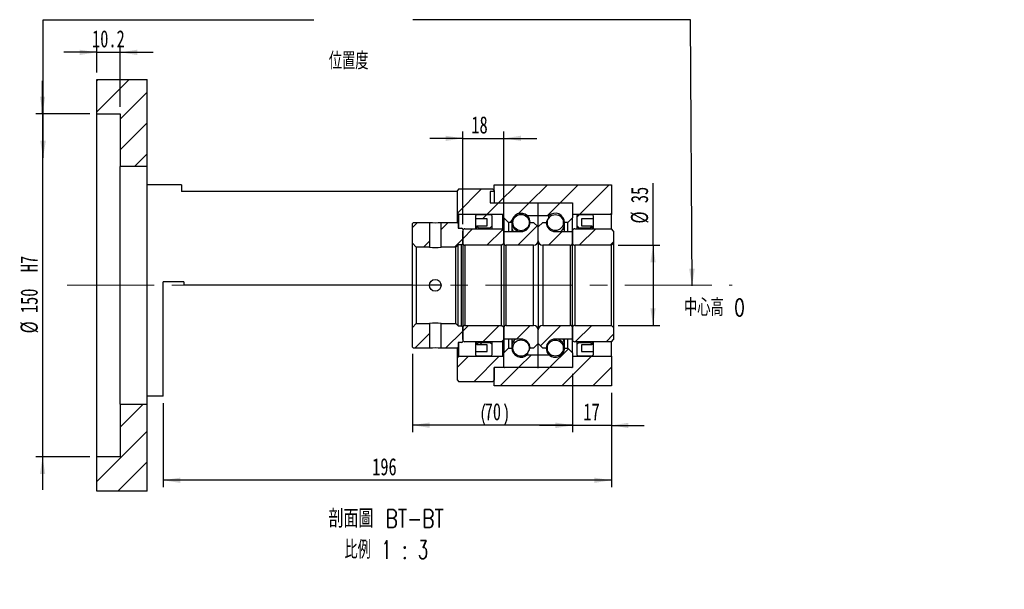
# Paper-space layout 'MBCS35L-J' of a CAD drawing. Header units: millimetres. Extents: x 11 to 324, y 10 to 201.
# Tile 3 of 4: x 181 to 324, y 10 to 93. Entities that reach past the tile are written whole.
import ezdxf

# ---------------------------------------------------------------- set-up
doc = ezdxf.new("R2010")
doc.units = ezdxf.units.MM
doc.linetypes.add('CENTERX2', pattern=[20.32, 12.7, -2.54, 2.54, -2.54])
doc.layers.add('圖層0', color=7, linetype='Continuous')
doc.styles.add('SLDTEXTSTYLE0', font='TXT', dxfattribs={"width": 0.7})
doc.styles.add('SLDTEXTSTYLE1', font='TXT', dxfattribs={"width": 0.7, "bigfont": 'bigfont'})
doc.styles.add('SLDTEXTSTYLE5', font='TXT', dxfattribs={"width": 0.75, "bigfont": 'bigfont'})
doc.styles.add('SLDTEXTSTYLE6', font='TXT', dxfattribs={"width": 0.65625, "bigfont": 'bigfont'})
doc.dimstyles.new('SLDDIMSTYLE0', dxfattribs={"dimtxt": 0.18, "dimasz": 2.5, "dimexe": 0, "dimexo": 0.0625, "dimgap": 0, "dimtad": 0, "dimtih": 1, "dimtoh": 1, "dimdec": 0, "dimrnd": 1e-09, "dimzin": 0, "dimdsep": 46, "dimtxsty": 'Standard', "dimsah": 1, "dimcen": 0.09, "dimadec": 0, "dimazin": 0, "dimtfac": 2.5, "dimtdec": 0, "dimtofl": 0, "dimtmove": 0, "dimatfit": 3, "dimfxl": 1, "dimfrac": 2, "dimtolj": 1, "dimtzin": 0, "dimarcsym": 0})
doc.dimstyles.new('SLDDIMSTYLE3', dxfattribs={"dimtxt": 2.5, "dimasz": 2.5, "dimexe": 0, "dimexo": 0.0625, "dimtad": 1, "dimlfac": 3, "dimrnd": 1e-09, "dimzin": 12, "dimdsep": 46, "dimtxsty": 'SLDTEXTSTYLE0', "dimsah": 1, "dimcen": 0.09, "dimadec": 0, "dimazin": 3, "dimtfac": 1, "dimtofl": 0, "dimtmove": 0, "dimatfit": 3, "dimfxl": 1, "dimfrac": 2, "dimtolj": 1, "dimtzin": 12, "dimarcsym": 0})
doc.dimstyles.new('SLDDIMSTYLE4', dxfattribs={"dimtxt": 2.5, "dimasz": 2.5, "dimexe": 0, "dimexo": 0.0625, "dimtad": 1, "dimlfac": 3, "dimrnd": 1e-09, "dimzin": 12, "dimdsep": 46, "dimtxsty": 'SLDTEXTSTYLE0', "dimsah": 1, "dimcen": 0.09, "dimadec": 0, "dimazin": 3, "dimtfac": 1, "dimtmove": 0, "dimatfit": 0, "dimfxl": 1, "dimfrac": 2, "dimtolj": 1, "dimtzin": 12, "dimarcsym": 0})
doc.dimstyles.new('SLDDIMSTYLE5', dxfattribs={"dimtxt": 2.5, "dimasz": 2.5, "dimexe": 0, "dimexo": 0.0625, "dimtad": 1, "dimdec": 1, "dimlfac": 3, "dimrnd": 1e-09, "dimzin": 12, "dimdsep": 46, "dimtxsty": 'SLDTEXTSTYLE0', "dimsah": 1, "dimcen": 0.09, "dimadec": 0, "dimazin": 3, "dimtfac": 1, "dimtdec": 1, "dimtmove": 0, "dimatfit": 0, "dimfxl": 1, "dimfrac": 2, "dimtolj": 1, "dimtzin": 12, "dimarcsym": 0})

# ---------------------------------------------------------------- blocks, each defined once
blk = doc.blocks.new('_D_61')
at = {"layer": '圖層0', "color": 7}
for p, q in [((184, 79.35), (184, 84.15)), ((190.9, 79.35), (183, 79.35)), ((184, 79.35), (184, 29.35)), ((190.9, 29.35), (183, 29.35)), ((184, 29.35), (184, 24.54))]:
    blk.add_line(p, q, dxfattribs=at)
for points in [[(184, 79.35), (184.38, 81.85), (183.62, 81.85)], [(184, 29.35), (183.62, 26.85), (184.38, 26.85)]]:
    blk.add_solid(points, dxfattribs=at)
at = {"layer": '圖層0', "color": 7, "char_height": 2.5, "attachment_point": 1, "rotation": 90, "style": 'SLDTEXTSTYLE0'}
for s, insert in [('H7', (180.78, 56.26)), ('150', (180.78, 50.3)), ('%%c', (180.78, 47.34))]:
    blk.add_mtext(s, dxfattribs=dict(at, insert=insert))
blk = doc.blocks.new('_D_62')
at = {"layer": '圖層0', "color": 7}
for p, q in [((191.9, 85.35), (191.9, 89.3)), ((195.3, 80.35), (195.3, 89.3)), ((191.9, 88.3), (187.09, 88.3)), ((191.9, 88.3), (195.3, 88.3)), ((195.3, 88.3), (200.11, 88.3))]:
    blk.add_line(p, q, dxfattribs=at)
for points in [[(191.9, 88.3), (189.4, 88.68), (189.4, 87.91)], [(195.3, 88.3), (197.8, 87.91), (197.8, 88.68)]]:
    blk.add_solid(points, dxfattribs=at)
at = {"layer": '圖層0', "color": 7, "insert": (191.21, 91.52), "char_height": 2.5, "attachment_point": 1, "style": 'SLDTEXTSTYLE0'}
blk.add_mtext('10.2', dxfattribs=at)
blk = doc.blocks.new('_D_63')
at = {"layer": '圖層0', "color": 7}
for p, q in [((245.24, 63.25), (245.24, 76.76)), ((251.24, 63.25), (251.24, 76.76)), ((245.24, 75.76), (240.43, 75.76)), ((245.24, 75.76), (251.24, 75.76)), ((251.24, 75.76), (256.04, 75.76))]:
    blk.add_line(p, q, dxfattribs=at)
for points in [[(245.24, 75.76), (242.74, 76.15), (242.74, 75.38)], [(251.24, 75.76), (253.74, 75.38), (253.74, 76.15)]]:
    blk.add_solid(points, dxfattribs=at)
at = {"layer": '圖層0', "color": 7, "insert": (246.5, 78.98), "char_height": 2.5, "attachment_point": 1, "style": 'SLDTEXTSTYLE0'}
blk.add_mtext('18', dxfattribs=at)
blk = doc.blocks.new('_D_64')
at = {"layer": '圖層0', "color": 7}
for p, q in [((261.24, 41.35), (261.24, 32.93)), ((266.9, 38.68), (266.9, 32.93)), ((261.24, 33.93), (256.43, 33.93)), ((266.9, 33.93), (261.24, 33.93)), ((266.9, 33.93), (271.71, 33.93))]:
    blk.add_line(p, q, dxfattribs=at)
for points in [[(261.24, 33.93), (258.74, 34.31), (258.74, 33.54)], [(266.9, 33.93), (269.4, 33.54), (269.4, 34.31)]]:
    blk.add_solid(points, dxfattribs=at)
at = {"layer": '圖層0', "color": 7, "insert": (262.83, 37.15), "char_height": 2.5, "attachment_point": 1, "style": 'SLDTEXTSTYLE0'}
blk.add_mtext('17', dxfattribs=at)
blk = doc.blocks.new('_D_65')
at = {"layer": '圖層0', "color": 7}
for p, q in [((266.9, 38.68), (266.9, 24.94)), ((201.57, 37.18), (201.57, 24.94)), ((266.9, 25.94), (201.57, 25.94))]:
    blk.add_line(p, q, dxfattribs=at)
for points in [[(201.57, 25.94), (204.07, 25.55), (204.07, 26.32)], [(266.9, 25.94), (264.4, 26.32), (264.4, 25.55)]]:
    blk.add_solid(points, dxfattribs=at)
at = {"layer": '圖層0', "color": 7, "insert": (232.04, 29.16), "char_height": 2.5, "attachment_point": 1, "style": 'SLDTEXTSTYLE0'}
blk.add_mtext('196', dxfattribs=at)
blk = doc.blocks.new('_D_66')
at = {"layer": '圖層0', "color": 7}
for p, q in [((272.98, 60.18), (272.98, 69.25)), ((267.9, 60.18), (273.98, 60.18)), ((272.98, 60.18), (272.98, 48.51)), ((267.9, 48.51), (273.98, 48.51))]:
    blk.add_line(p, q, dxfattribs=at)
for points in [[(272.98, 60.18), (272.59, 57.68), (273.36, 57.68)], [(272.98, 48.51), (273.36, 51.01), (272.59, 51.01)]]:
    blk.add_solid(points, dxfattribs=at)
at = {"layer": '圖層0', "color": 7, "char_height": 2.5, "attachment_point": 1, "rotation": 90, "style": 'SLDTEXTSTYLE0'}
for s, insert in [('35', (269.75, 66.32)), ('%%c', (269.75, 63.35))]:
    blk.add_mtext(s, dxfattribs=dict(at, insert=insert))
blk = doc.blocks.new('_D_67')
at = {"layer": '圖層0', "color": 7}
for p, q in [((237.9, 44.35), (237.9, 32.96)), ((261.24, 41.45), (261.24, 32.96)), ((261.24, 33.96), (237.9, 33.96))]:
    blk.add_line(p, q, dxfattribs=at)
for centre, start, end in [((251.56, 35.52), 153.4349, 206.5651), ((248.25, 35.52), 333.4349, 26.5651)]:
    blk.add_arc(centre, 3.49, start, end, dxfattribs=at)
for points in [[(237.9, 33.96), (240.4, 33.58), (240.4, 34.35)], [(261.24, 33.96), (258.74, 34.35), (258.74, 33.58)]]:
    blk.add_solid(points, dxfattribs=at)
at = {"layer": '圖層0', "color": 7, "insert": (248.44, 37.18), "char_height": 2.5, "attachment_point": 1, "style": 'SLDTEXTSTYLE0'}
blk.add_mtext('70', dxfattribs=at)
blk = doc.blocks.new('SW_NOTE_19')
at = {"layer": '圖層0', "color": 0, "char_height": 2.6458, "attachment_point": 2}
for s, insert, style in [('\\M+19655\\M+196CA\\M+19AA4 BT-BT', (9.76, 3.41), 'SLDTEXTSTYLE5'), ('\\M+194E4\\M+197E1 1 : 3', (9.78, -1.12), 'SLDTEXTSTYLE6')]:
    blk.add_mtext(s, dxfattribs=dict(at, insert=insert, style=style))

psp = doc.layouts.new('MBCS35L-J')

# ---------------------------------------------------------------- hatches: boundary and pattern name
at = {"linetype": 'Continuous', "lineweight": 18}
h = psp.add_hatch(dxfattribs=at)
h.set_pattern_fill('ANSI31', style=0)
edge = h.paths.add_edge_path(flags=0)
edge.add_arc((251.3355, 66.2454), 0.1, 90, 180)
edge.add_line((251.2355, 66.2454), (251.2355, 64.1787))
edge.add_line((251.2355, 64.1787), (251.9021, 63.5121))
edge.add_line((251.9021, 63.5121), (252.4021, 63.5121))
edge.add_arc((253.7355, 63.5121), 1.3333, 45.438688, 180, ccw=False)
edge.add_line((254.671, 64.4621), (256.2355, 64.4621))
edge.add_line((256.2355, 64.4621), (256.2355, 66.2454))
edge.add_arc((256.1355, 66.2454), 0.1, 0, 90)
edge.add_line((256.1355, 66.3454), (251.3355, 66.3454))
h = psp.add_hatch(dxfattribs=at)
h.set_pattern_fill('ANSI31', style=0)
edge = h.paths.add_edge_path(flags=0)
edge.add_arc((261.1355, 66.2454), 0.1, 0, 90)
edge.add_line((261.1355, 66.3454), (256.3355, 66.3454))
edge.add_arc((256.3355, 66.2454), 0.1, 90, 180)
edge.add_line((256.2355, 66.2454), (256.2355, 64.4621))
edge.add_line((256.2355, 64.4621), (257.7999, 64.4621))
edge.add_arc((258.7355, 63.5121), 1.3333, 0, 134.561312, ccw=False)
edge.add_line((260.0688, 63.5121), (260.5688, 63.5121))
edge.add_line((260.5688, 63.5121), (261.2355, 64.1787))
edge.add_line((261.2355, 64.1787), (261.2355, 66.2454))
h = psp.add_hatch(dxfattribs=at)
h.set_pattern_fill('ANSI31', style=0)
h.paths.add_polyline_path([(248.8021, 63.0121), (247.3021, 63.0121), (247.3021, 62.9454), (247.5688, 62.6787), (249.2021, 62.6787), (249.4688, 62.9454), (249.4688, 64.5121), (249.3021, 64.6787), (247.3021, 64.6787), (247.1355, 64.5121), (247.1355, 64.012), (248.8021, 64.012)], flags=0)
h = psp.add_hatch(dxfattribs=at)
h.set_pattern_fill('ANSI31', style=0)
edge = h.paths.add_edge_path(flags=0)
edge.add_arc((253.7355, 63.4921), 1.1886, 0, 360)
h = psp.add_hatch(dxfattribs=at)
h.set_pattern_fill('ANSI31', style=0)
edge = h.paths.add_edge_path(flags=0)
edge.add_arc((258.7355, 63.4888), 1.1628, 0, 360)
h = psp.add_hatch(dxfattribs=at)
h.set_pattern_fill('ANSI31', style=0)
h.paths.add_polyline_path([(264.0688, 63.0121), (262.5688, 63.0121), (262.5688, 64.012), (264.2355, 64.012), (264.2355, 64.5121), (264.0688, 64.6787), (262.0688, 64.6787), (261.9021, 64.5121), (261.9021, 62.9454), (262.1688, 62.6787), (263.8021, 62.6787), (264.0688, 62.9454)], flags=0)
h = psp.add_hatch(dxfattribs=at)
h.set_pattern_fill('ANSI31', style=0)
h.paths.add_polyline_path([(240.3855, 63.5121), (238.0688, 63.5121), (237.9021, 63.3454), (237.9021, 60.4954), (238.4688, 59.9287), (240.3855, 59.9287)], flags=0)
h = psp.add_hatch(dxfattribs=at)
h.set_pattern_fill('ANSI31', style=0)
h.paths.add_polyline_path([(245.0688, 62.6787), (244.5688, 62.6787), (244.5688, 63.3454), (244.4021, 63.5121), (242.0855, 63.5121), (242.0855, 59.9287), (244.2355, 59.9287), (244.5688, 60.2621), (245.0688, 60.2621), (245.2355, 60.4287), (245.2355, 62.512)], flags=0)
h = psp.add_hatch(dxfattribs=at)
h.set_pattern_fill('ANSI31', style=0)
edge = h.paths.add_edge_path(flags=0)
edge.add_line((256.2355, 62.8454), (255.5688, 63.5121))
edge.add_line((255.5688, 63.5121), (255.0688, 63.5121))
edge.add_arc((253.7355, 63.5121), 1.3333, 270, 360, ccw=False)
edge.add_line((253.7355, 62.1787), (251.2355, 62.1787))
edge.add_line((251.2355, 62.1787), (251.2355, 60.5121))
edge.add_arc((251.5688, 60.5121), 0.3333, 180, 270)
edge.add_line((251.5688, 60.1787), (255.5688, 60.1787))
edge.add_arc((255.5688, 60.8454), 0.6667, 270, 360)
edge.add_line((256.2355, 60.8454), (256.2355, 62.8454))
h = psp.add_hatch(dxfattribs=at)
h.set_pattern_fill('ANSI31', style=0)
edge = h.paths.add_edge_path(flags=0)
edge.add_line((256.9021, 63.5121), (256.2355, 62.8454))
edge.add_line((256.2355, 62.8454), (256.2355, 60.8454))
edge.add_arc((256.9021, 60.8454), 0.6667, 180, 270)
edge.add_line((256.9021, 60.1787), (260.9021, 60.1787))
edge.add_arc((260.9021, 60.5121), 0.3333, 270, 360)
edge.add_line((261.2355, 60.5121), (261.2355, 62.1787))
edge.add_line((261.2355, 62.1787), (258.7355, 62.1787))
edge.add_arc((258.7355, 63.5121), 1.3333, 180, 270, ccw=False)
edge.add_line((257.4021, 63.5121), (256.9021, 63.5121))
h = psp.add_hatch(dxfattribs=at)
h.set_pattern_fill('ANSI31', style=0)
edge = h.paths.add_edge_path(flags=0)
edge.add_line((261.5688, 60.1787), (266.9021, 60.1787))
edge.add_line((266.9021, 60.1787), (267.2355, 60.5121))
edge.add_line((267.2355, 60.5121), (267.2355, 62.2454))
edge.add_line((267.2355, 62.2454), (266.9021, 62.5787))
edge.add_line((266.9021, 62.5787), (261.5688, 62.5787))
edge.add_arc((261.5688, 62.2454), 0.3333, 90, 180)
edge.add_line((261.2355, 62.2454), (261.2355, 60.5121))
edge.add_arc((261.5688, 60.5121), 0.3333, 180, 270)
h = psp.add_hatch(dxfattribs=at)
h.set_pattern_fill('ANSI31', style=0)
h.paths.add_polyline_path([(237.9021, 48.1954), (237.9021, 45.3454), (238.0688, 45.1787), (240.3855, 45.1787), (240.3855, 48.7621), (238.4688, 48.7621)], flags=0)
h = psp.add_hatch(dxfattribs=at)
h.set_pattern_fill('ANSI31', style=0)
h.paths.add_polyline_path([(244.5688, 46.0121), (245.0688, 46.0121), (245.2355, 46.1787), (245.2355, 48.2621), (245.0688, 48.4287), (244.5688, 48.4287), (244.2355, 48.7621), (242.0855, 48.7621), (242.0855, 45.1787), (244.4021, 45.1787), (244.5688, 45.3454)], flags=0)
h = psp.add_hatch(dxfattribs=at)
h.set_pattern_fill('ANSI31', style=0)
edge = h.paths.add_edge_path(flags=0)
edge.add_line((255.5688, 45.1787), (256.2355, 45.8454))
edge.add_line((256.2355, 45.8454), (256.2355, 47.8454))
edge.add_arc((255.5688, 47.8454), 0.6667, 0, 90)
edge.add_line((255.5688, 48.5121), (251.5688, 48.5121))
edge.add_arc((251.5688, 48.1787), 0.3333, 90, 180)
edge.add_line((251.2355, 48.1787), (251.2355, 46.5121))
edge.add_line((251.2355, 46.5121), (253.7355, 46.5121))
edge.add_arc((253.7355, 45.1787), 1.3333, 0, 90, ccw=False)
edge.add_line((255.0688, 45.1787), (255.5688, 45.1787))
h = psp.add_hatch(dxfattribs=at)
h.set_pattern_fill('ANSI31', style=0)
edge = h.paths.add_edge_path(flags=0)
edge.add_line((256.2355, 45.8454), (256.9021, 45.1787))
edge.add_line((256.9021, 45.1787), (257.4021, 45.1787))
edge.add_arc((258.7355, 45.1787), 1.3333, 90, 180, ccw=False)
edge.add_line((258.7355, 46.5121), (261.2355, 46.5121))
edge.add_line((261.2355, 46.5121), (261.2355, 48.1787))
edge.add_arc((260.9021, 48.1787), 0.3333, 0, 90)
edge.add_line((260.9021, 48.5121), (256.9021, 48.5121))
edge.add_arc((256.9021, 47.8454), 0.6667, 90, 180)
edge.add_line((256.2355, 47.8454), (256.2355, 45.8454))
h = psp.add_hatch(dxfattribs=at)
h.set_pattern_fill('ANSI31', style=0)
edge = h.paths.add_edge_path(flags=0)
edge.add_line((267.2355, 46.4454), (267.2355, 48.1787))
edge.add_line((267.2355, 48.1787), (266.9021, 48.5121))
edge.add_line((266.9021, 48.5121), (261.5688, 48.5121))
edge.add_arc((261.5688, 48.1787), 0.3333, 90, 180)
edge.add_line((261.2355, 48.1787), (261.2355, 46.4454))
edge.add_arc((261.5688, 46.4454), 0.3333, 180, 270)
edge.add_line((261.5688, 46.1121), (266.9021, 46.1121))
edge.add_line((266.9021, 46.1121), (267.2355, 46.4454))
h = psp.add_hatch(dxfattribs=at)
h.set_pattern_fill('ANSI31', style=0)
h.paths.add_polyline_path([(247.3021, 45.6787), (248.8021, 45.6787), (248.8021, 44.6787), (247.1355, 44.6787), (247.1355, 44.1787), (247.3021, 44.0121), (249.3021, 44.0121), (249.4688, 44.1787), (249.4688, 45.7454), (249.2021, 46.0121), (247.5688, 46.0121), (247.3021, 45.7454)], flags=0)
h = psp.add_hatch(dxfattribs=at)
h.set_pattern_fill('ANSI31', style=0)
edge = h.paths.add_edge_path(flags=0)
edge.add_arc((253.7355, 45.1987), 1.1886, 0, 360)
h = psp.add_hatch(dxfattribs=at)
h.set_pattern_fill('ANSI31', style=0)
edge = h.paths.add_edge_path(flags=0)
edge.add_arc((258.7355, 45.202), 1.1628, 0, 360)
h = psp.add_hatch(dxfattribs=at)
h.set_pattern_fill('ANSI31', style=0)
h.paths.add_polyline_path([(262.5688, 45.6787), (264.0688, 45.6787), (264.0688, 45.7454), (263.8021, 46.0121), (262.1688, 46.0121), (261.9021, 45.7454), (261.9021, 44.1787), (262.0688, 44.0121), (264.0688, 44.0121), (264.2355, 44.1787), (264.2355, 44.6787), (262.5688, 44.6787)], flags=0)
h = psp.add_hatch(dxfattribs=at)
h.set_pattern_fill('ANSI31', style=0)
edge = h.paths.add_edge_path(flags=0)
edge.add_arc((251.3355, 42.4454), 0.1, 180, 270)
edge.add_line((251.3355, 42.3454), (256.1355, 42.3454))
edge.add_arc((256.1355, 42.4454), 0.1, 270, 360)
edge.add_line((256.2355, 42.4454), (256.2355, 44.2287))
edge.add_line((256.2355, 44.2287), (254.671, 44.2287))
edge.add_arc((253.7355, 45.1787), 1.3333, 180, 314.561312, ccw=False)
edge.add_line((252.4021, 45.1787), (251.9021, 45.1787))
edge.add_line((251.9021, 45.1787), (251.2355, 44.5121))
edge.add_line((251.2355, 44.5121), (251.2355, 42.4454))
h = psp.add_hatch(dxfattribs=at)
h.set_pattern_fill('ANSI31', style=0)
edge = h.paths.add_edge_path(flags=0)
edge.add_arc((261.1355, 42.4454), 0.1, 270, 360)
edge.add_line((261.2355, 42.4454), (261.2355, 44.5121))
edge.add_line((261.2355, 44.5121), (260.5688, 45.1787))
edge.add_line((260.5688, 45.1787), (260.0688, 45.1787))
edge.add_arc((258.7355, 45.1787), 1.3333, 225.438688, 360, ccw=False)
edge.add_line((257.7999, 44.2287), (256.2355, 44.2287))
edge.add_line((256.2355, 44.2287), (256.2355, 42.4454))
edge.add_arc((256.3355, 42.4454), 0.1, 180, 270)
edge.add_line((256.3355, 42.3454), (261.1355, 42.3454))
at = {"layer": '圖層0', "linetype": 'Continuous', "lineweight": 18}
h = psp.add_hatch(dxfattribs=at)
h.set_pattern_fill('ANSI31', color=256, style=0)
h.paths.add_polyline_path([(199.2355, 84.3454), (191.9021, 84.3454), (191.9021, 79.3454), (195.3021, 79.3454), (195.3021, 71.6787), (199.2355, 71.6787)], flags=0)
h = psp.add_hatch(dxfattribs=at)
h.set_pattern_fill('ANSI31', color=256, style=0)
h.paths.add_polyline_path([(249.2355, 68.0121), (249.2355, 66.3454), (261.2355, 66.3454), (261.2355, 64.6787), (266.9021, 64.6787), (266.9021, 69.0121), (249.8021, 69.0121), (249.8021, 68.0121)], flags=0)
h = psp.add_hatch(dxfattribs=at)
h.set_pattern_fill('ANSI31', color=256, style=0)
edge = h.paths.add_edge_path(flags=0)
edge.add_line((249.6355, 68.3454), (244.6355, 68.3454))
edge.add_line((244.6355, 68.3454), (244.4688, 68.1787))
edge.add_line((244.4688, 68.1787), (244.4688, 64.8454))
edge.add_line((244.4688, 64.8454), (244.6355, 64.6787))
edge.add_line((244.6355, 64.6787), (251.0855, 64.6787))
edge.add_line((251.0855, 64.6787), (251.1855, 64.7787))
edge.add_line((251.1855, 64.7787), (251.1855, 66.2454))
edge.add_line((251.1855, 66.2454), (251.0855, 66.3454))
edge.add_line((251.0855, 66.3454), (249.9355, 66.3454))
edge.add_arc((249.9355, 66.4787), 0.1333, 180, 270, ccw=False)
edge.add_line((249.8021, 66.4787), (249.8021, 68.1787))
edge.add_line((249.8021, 68.1787), (249.6355, 68.3454))
h = psp.add_hatch(dxfattribs=at)
h.set_pattern_fill('ANSI31', color=256, style=0)
edge = h.paths.add_edge_path(flags=0)
edge.add_line((245.5688, 60.1787), (250.9021, 60.1787))
edge.add_line((250.9021, 60.1787), (251.2355, 60.5121))
edge.add_line((251.2355, 60.5121), (251.2355, 62.2454))
edge.add_line((251.2355, 62.2454), (250.9021, 62.5787))
edge.add_line((250.9021, 62.5787), (245.5688, 62.5787))
edge.add_arc((245.5688, 62.2454), 0.3333, 90, 180)
edge.add_line((245.2355, 62.2454), (245.2355, 60.5121))
edge.add_arc((245.5688, 60.5121), 0.3333, 180, 270)
h = psp.add_hatch(dxfattribs=at)
h.set_pattern_fill('ANSI31', color=256, style=0)
edge = h.paths.add_edge_path(flags=0)
edge.add_line((251.2355, 46.4454), (251.2355, 48.1787))
edge.add_line((251.2355, 48.1787), (250.9021, 48.5121))
edge.add_line((250.9021, 48.5121), (245.5688, 48.5121))
edge.add_arc((245.5688, 48.1787), 0.3333, 90, 180)
edge.add_line((245.2355, 48.1787), (245.2355, 46.4454))
edge.add_arc((245.5688, 46.4454), 0.3333, 180, 270)
edge.add_line((245.5688, 46.1121), (250.9021, 46.1121))
edge.add_line((250.9021, 46.1121), (251.2355, 46.4454))
h = psp.add_hatch(dxfattribs=at)
h.set_pattern_fill('ANSI31', color=256, style=0)
edge = h.paths.add_edge_path(flags=0)
edge.add_line((244.4688, 43.8454), (244.4688, 40.5121))
edge.add_line((244.4688, 40.5121), (244.6355, 40.3454))
edge.add_line((244.6355, 40.3454), (249.6355, 40.3454))
edge.add_line((249.6355, 40.3454), (249.8021, 40.5121))
edge.add_line((249.8021, 40.5121), (249.8021, 42.2121))
edge.add_arc((249.9355, 42.2121), 0.1333, 90, 180, ccw=False)
edge.add_line((249.9355, 42.3454), (251.0855, 42.3454))
edge.add_line((251.0855, 42.3454), (251.1855, 42.4454))
edge.add_line((251.1855, 42.4454), (251.1855, 43.9121))
edge.add_line((251.1855, 43.9121), (251.0855, 44.0121))
edge.add_line((251.0855, 44.0121), (244.6355, 44.0121))
edge.add_line((244.6355, 44.0121), (244.4688, 43.8454))
h = psp.add_hatch(dxfattribs=at)
h.set_pattern_fill('ANSI31', color=256, style=0)
h.paths.add_polyline_path([(266.9021, 44.0121), (261.2355, 44.0121), (261.2355, 42.3454), (249.8021, 42.3454), (249.8021, 39.6787), (266.9021, 39.6787)], flags=0)
h = psp.add_hatch(dxfattribs=at)
h.set_pattern_fill('ANSI31', color=256, style=0)
h.paths.add_polyline_path([(191.9021, 24.3454), (199.2355, 24.3454), (199.2355, 37.012), (195.3021, 37.012), (195.3021, 29.3454), (191.9021, 29.3454)], flags=0)

# ---------------------------------------------------------------- linework, layer by layer
at = {"color": 7, "linetype": 'Continuous', "lineweight": 25}
for p, q in [((191.9021, 79.3454), (191.9021, 84.3454)), ((191.9021, 84.3454), (199.2355, 84.3454)), ((199.2355, 71.6787), (199.2355, 84.3454)), ((191.9021, 79.3454), (195.3021, 79.3454)), ((191.9021, 29.3454), (191.9021, 79.3454)), ((195.3021, 79.3454), (195.3021, 71.6787)), ((199.2355, 71.6787), (195.3021, 71.6787)), ((195.3021, 37.012), (195.3021, 71.6787)), ((199.2355, 37.012), (199.2355, 71.6787)), ((204.2355, 69.0121), (199.2355, 69.0121)), ((204.2355, 69.0121), (204.2355, 68.0121)), ((249.8021, 68.0121), (249.8021, 69.0121)), ((249.8021, 69.0121), (266.9021, 69.0121)), ((266.9021, 69.0121), (266.9021, 64.6787)), ((244.4688, 68.0121), (204.2355, 68.0121)), ((244.6355, 68.3454), (244.4688, 68.1787)), ((244.4688, 64.8454), (244.4688, 68.1787)), ((249.6355, 68.3454), (244.6355, 68.3454)), ((249.8021, 68.0121), (249.2355, 68.0121)), ((249.2355, 68.0121), (249.2355, 66.3454)), ((249.8021, 68.1787), (249.6355, 68.3454)), ((249.8021, 68.1787), (249.8021, 66.4787)), ((249.2355, 66.3454), (261.2355, 66.3454)), ((249.9355, 66.3454), (251.0855, 66.3454)), ((251.1855, 66.2454), (251.0855, 66.3454)), ((251.1855, 66.2454), (251.1855, 64.7787)), ((251.2355, 64.1787), (251.2355, 66.2454)), ((251.3355, 66.3454), (256.1355, 66.3454)), ((256.2355, 64.4621), (256.2355, 66.2454)), ((256.3355, 66.3454), (261.1355, 66.3454)), ((261.2355, 66.3454), (261.2355, 64.6787)), ((261.2355, 66.2454), (261.2355, 64.1787)), ((244.4688, 64.8454), (244.6355, 64.6787)), ((244.4688, 63.4454), (244.4688, 64.8454)), ((251.0855, 64.6787), (244.6355, 64.6787)), ((244.6355, 64.6787), (244.6355, 62.6787)), ((247.3021, 64.6787), (247.1355, 64.5121)), ((247.3021, 64.6787), (249.3021, 64.6787)), ((249.4688, 64.5121), (249.3021, 64.6787)), ((251.0855, 64.6787), (251.1855, 64.7787)), ((251.0855, 62.3954), (251.0855, 64.6787)), ((251.1855, 64.7787), (251.1855, 62.2954)), ((266.9021, 64.6787), (261.2355, 64.6787)), ((262.0688, 64.6787), (261.9021, 64.5121)), ((262.0688, 64.6787), (264.0688, 64.6787)), ((264.2355, 64.5121), (264.0688, 64.6787)), ((266.9021, 62.5787), (266.9021, 64.6787)), ((238.0688, 63.5121), (237.9021, 63.3454)), ((237.9021, 60.4954), (237.9021, 63.3454)), ((238.0688, 63.5121), (240.3855, 63.5121)), ((240.3855, 63.5121), (240.3855, 59.9287)), ((242.0855, 59.9287), (242.0855, 63.5121)), ((242.0855, 63.5121), (244.4021, 63.5121)), ((244.5688, 63.3454), (244.4021, 63.5121)), ((244.5688, 63.3454), (244.5688, 62.6787)), ((247.1355, 64.012), (247.1355, 64.5121)), ((248.8021, 64.012), (247.1355, 64.012)), ((247.1355, 62.5787), (247.1355, 64.012)), ((248.8021, 63.0121), (248.8021, 64.012)), ((249.4688, 64.5121), (249.4688, 62.9454)), ((251.9021, 63.5121), (251.2355, 64.1787)), ((251.2355, 64.1787), (251.2355, 62.2454)), ((251.9021, 63.5121), (251.9021, 62.1787)), ((252.4021, 63.5121), (251.9021, 63.5121)), ((252.4021, 63.5121), (252.4021, 62.1787)), ((254.671, 64.4621), (254.671, 64.4421)), ((256.2355, 64.4621), (254.671, 64.4621)), ((255.0688, 63.5121), (255.5688, 63.5121)), ((255.5688, 63.5121), (256.2355, 62.8454)), ((257.7999, 64.4621), (256.2355, 64.4621)), ((256.2355, 62.8454), (256.2355, 64.4621)), ((256.2355, 62.8454), (256.9021, 63.5121)), ((256.9021, 63.5121), (257.4021, 63.5121)), ((257.7999, 64.1929), (257.7999, 64.4621)), ((260.0688, 62.1787), (260.0688, 63.5121)), ((260.5688, 63.5121), (260.0688, 63.5121)), ((261.2355, 64.1787), (260.5688, 63.5121)), ((260.5688, 62.1787), (260.5688, 63.5121)), ((261.2355, 62.2454), (261.2355, 64.1787)), ((261.9021, 62.9454), (261.9021, 64.5121)), ((264.2355, 64.012), (262.5688, 64.012)), ((262.5688, 64.012), (262.5688, 63.0121)), ((264.2355, 64.5121), (264.2355, 64.012)), ((264.2355, 64.012), (264.2355, 62.5787)), ((244.5688, 62.6787), (245.0688, 62.6787)), ((245.2355, 62.512), (245.0688, 62.6787)), ((245.2355, 62.512), (245.2355, 60.4287)), ((245.2355, 60.5121), (245.2355, 62.2454)), ((245.5688, 62.5787), (250.9021, 62.5787)), ((247.3021, 63.0121), (248.8021, 63.0121)), ((247.3021, 62.9454), (247.3021, 63.0121)), ((247.3021, 62.9454), (247.5688, 62.6787)), ((247.3021, 62.5787), (247.3021, 62.9454)), ((247.5688, 62.6787), (247.5688, 62.5787)), ((249.2021, 62.6787), (247.5688, 62.6787)), ((249.2021, 62.6787), (249.4688, 62.9454)), ((249.2021, 62.5787), (249.2021, 62.6787)), ((249.4688, 62.9454), (249.4688, 62.5787)), ((251.2355, 62.2454), (250.9021, 62.5787)), ((251.2355, 62.2454), (251.2355, 60.5121)), ((251.2355, 62.1787), (253.7355, 62.1787)), ((251.2355, 60.5121), (251.2355, 62.1787)), ((256.2355, 60.8454), (256.2355, 62.8454)), ((258.7355, 62.1787), (261.2355, 62.1787)), ((261.2355, 60.5121), (261.2355, 62.2454)), ((261.2355, 62.1787), (261.2355, 60.5121)), ((261.5688, 62.5787), (266.9021, 62.5787)), ((261.9021, 62.9454), (262.1688, 62.6787)), ((261.9021, 62.5787), (261.9021, 62.9454)), ((262.1688, 62.6787), (262.1688, 62.5787)), ((263.8021, 62.6787), (262.1688, 62.6787)), ((262.5688, 63.0121), (264.0688, 63.0121)), ((263.8021, 62.6787), (264.0688, 62.9454)), ((263.8021, 62.5787), (263.8021, 62.6787)), ((264.0688, 63.0121), (264.0688, 62.9454)), ((264.0688, 62.9454), (264.0688, 62.5787)), ((267.2355, 62.2454), (266.9021, 62.5787)), ((267.2355, 62.2454), (267.2355, 60.5121)), ((237.9021, 60.4954), (238.4688, 59.9287)), ((237.9021, 48.1954), (237.9021, 60.4954)), ((245.0688, 60.2621), (245.2355, 60.4287)), ((245.2355, 60.4287), (245.2355, 48.2621)), ((250.9021, 60.1787), (251.2355, 60.5121)), ((251.2355, 60.5121), (251.2355, 48.1787)), ((256.2355, 60.8454), (256.2355, 47.8454)), ((261.2355, 48.1787), (261.2355, 60.5121)), ((266.9021, 60.1787), (267.2355, 60.5121)), ((267.2355, 60.5121), (267.2355, 48.1787)), ((238.4688, 59.9287), (238.4688, 48.7621)), ((240.3855, 59.9287), (238.4688, 59.9287)), ((244.2355, 59.9287), (242.0855, 59.9287)), ((244.2355, 59.9287), (244.5688, 60.2621)), ((244.2355, 48.7621), (244.2355, 59.9287)), ((245.0688, 60.2621), (244.5688, 60.2621)), ((244.5688, 48.4287), (244.5688, 60.2621)), ((245.0688, 48.4287), (245.0688, 60.2621)), ((245.5688, 60.1787), (245.5688, 48.5121)), ((250.9021, 60.1787), (245.5688, 60.1787)), ((250.9021, 48.5121), (250.9021, 60.1787)), ((251.5688, 48.5121), (251.5688, 60.1787)), ((255.5688, 60.1787), (251.5688, 60.1787)), ((255.5688, 48.5121), (255.5688, 60.1787)), ((256.9021, 60.1787), (256.9021, 48.5121)), ((260.9021, 60.1787), (256.9021, 60.1787)), ((260.9021, 60.1787), (260.9021, 48.5121)), ((261.5688, 60.1787), (261.5688, 48.5121)), ((266.9021, 60.1787), (261.5688, 60.1787)), ((266.9021, 48.5121), (266.9021, 60.1787)), ((204.5688, 54.8454), (201.5688, 54.8454)), ((201.5688, 38.1787), (201.5688, 54.8454)), ((204.5688, 54.8454), (204.5688, 54.3454)), ((237.9021, 54.3454), (204.5688, 54.3454)), ((242.0746, 54.3454), (240.3855, 54.3454)), ((238.4688, 48.7621), (237.9021, 48.1954)), ((237.9021, 45.3454), (237.9021, 48.1954)), ((238.4688, 48.7621), (240.3855, 48.7621)), ((240.3855, 48.7621), (240.3855, 45.1787)), ((242.0855, 48.7621), (244.2355, 48.7621)), ((242.0855, 45.1787), (242.0855, 48.7621)), ((244.5688, 48.4287), (244.2355, 48.7621)), ((244.5688, 48.4287), (245.0688, 48.4287)), ((245.2355, 48.2621), (245.0688, 48.4287)), ((245.2355, 48.2621), (245.2355, 46.1787)), ((245.2355, 46.4454), (245.2355, 48.1787)), ((245.5688, 48.5121), (250.9021, 48.5121)), ((251.2355, 48.1787), (250.9021, 48.5121)), ((251.2355, 48.1787), (251.2355, 46.4454)), ((251.2355, 46.5121), (251.2355, 48.1787)), ((251.5688, 48.5121), (255.5688, 48.5121)), ((256.2355, 45.8454), (256.2355, 47.8454)), ((256.9021, 48.5121), (260.9021, 48.5121)), ((261.2355, 46.4454), (261.2355, 48.1787)), ((261.2355, 48.1787), (261.2355, 46.5121)), ((261.5688, 48.5121), (266.9021, 48.5121)), ((267.2355, 48.1787), (266.9021, 48.5121)), ((267.2355, 48.1787), (267.2355, 46.4454)), ((244.5688, 46.0121), (244.5688, 45.3454)), ((245.0688, 46.0121), (244.5688, 46.0121)), ((244.6355, 46.0121), (244.6355, 44.0121)), ((245.0688, 46.0121), (245.2355, 46.1787)), ((250.9021, 46.112), (245.5688, 46.112)), ((247.1355, 44.6787), (247.1355, 46.112)), ((247.3021, 45.7454), (247.3021, 46.112)), ((247.5688, 46.0121), (247.3021, 45.7454)), ((247.5688, 46.112), (247.5688, 46.0121)), ((247.5688, 46.0121), (249.2021, 46.0121)), ((249.2021, 46.0121), (249.2021, 46.112)), ((249.4688, 45.7454), (249.2021, 46.0121)), ((249.4688, 46.112), (249.4688, 45.7454)), ((250.9021, 46.112), (251.2355, 46.4454)), ((251.0855, 44.0121), (251.0855, 46.2954)), ((251.1855, 46.3954), (251.1855, 43.912)), ((253.7355, 46.5121), (251.2355, 46.5121)), ((251.2355, 46.4454), (251.2355, 44.5121)), ((251.9021, 46.5121), (251.9021, 45.1787)), ((252.4021, 46.5121), (252.4021, 45.1787)), ((261.2355, 46.5121), (258.7355, 46.5121)), ((260.0688, 45.1787), (260.0688, 46.5121)), ((260.5688, 45.1787), (260.5688, 46.5121)), ((261.2355, 44.5121), (261.2355, 46.4454)), ((266.9021, 46.112), (261.5688, 46.112)), ((261.9021, 45.7454), (261.9021, 46.112)), ((262.1688, 46.0121), (261.9021, 45.7454)), ((262.1688, 46.112), (262.1688, 46.0121)), ((262.1688, 46.0121), (263.8021, 46.0121)), ((263.8021, 46.0121), (263.8021, 46.112)), ((264.0688, 45.7454), (263.8021, 46.0121)), ((264.0688, 46.112), (264.0688, 45.7454)), ((264.2355, 46.112), (264.2355, 44.6787)), ((266.9021, 46.112), (267.2355, 46.4454)), ((266.9021, 44.0121), (266.9021, 46.112)), ((237.9021, 45.3454), (238.0688, 45.1787)), ((240.3855, 45.1787), (238.0688, 45.1787)), ((244.4021, 45.1787), (242.0855, 45.1787)), ((244.4021, 45.1787), (244.5688, 45.3454)), ((244.4688, 43.8454), (244.4688, 45.2454)), ((247.1355, 44.6787), (248.8021, 44.6787)), ((247.1355, 44.1787), (247.1355, 44.6787)), ((247.3021, 45.6787), (247.3021, 45.7454)), ((248.8021, 45.6787), (247.3021, 45.6787)), ((248.8021, 44.6787), (248.8021, 45.6787)), ((249.4688, 45.7454), (249.4688, 44.1787)), ((251.2355, 44.5121), (251.9021, 45.1787)), ((251.2355, 42.4454), (251.2355, 44.5121)), ((251.9021, 45.1787), (252.4021, 45.1787)), ((255.5688, 45.1787), (255.0688, 45.1787)), ((256.2355, 45.8454), (255.5688, 45.1787)), ((256.2355, 44.2287), (256.2355, 45.8454)), ((256.9021, 45.1787), (256.2355, 45.8454)), ((257.4021, 45.1787), (256.9021, 45.1787)), ((260.0688, 45.1787), (260.5688, 45.1787)), ((260.5688, 45.1787), (261.2355, 44.5121)), ((261.2355, 44.5121), (261.2355, 42.4454)), ((261.9021, 44.1787), (261.9021, 45.7454)), ((264.0688, 45.6787), (262.5688, 45.6787)), ((262.5688, 45.6787), (262.5688, 44.6787)), ((262.5688, 44.6787), (264.2355, 44.6787)), ((264.0688, 45.7454), (264.0688, 45.6787)), ((264.2355, 44.6787), (264.2355, 44.1787)), ((244.6355, 44.0121), (244.4688, 43.8454)), ((244.4688, 40.5121), (244.4688, 43.8454)), ((244.6355, 44.0121), (251.0855, 44.0121)), ((247.1355, 44.1787), (247.3021, 44.0121)), ((249.3021, 44.0121), (247.3021, 44.0121)), ((249.3021, 44.0121), (249.4688, 44.1787)), ((251.1855, 43.912), (251.0855, 44.0121)), ((251.1855, 43.912), (251.1855, 42.4454)), ((254.671, 44.4655), (254.671, 44.2287)), ((254.671, 44.2287), (256.2355, 44.2287)), ((256.2355, 44.2287), (257.7999, 44.2287)), ((256.2355, 42.4454), (256.2355, 44.2287)), ((257.7999, 44.2287), (257.7999, 44.252)), ((261.2355, 44.0121), (261.2355, 42.3454)), ((261.2355, 44.0121), (266.9021, 44.0121)), ((261.9021, 44.1787), (262.0688, 44.0121)), ((264.0688, 44.0121), (262.0688, 44.0121)), ((264.0688, 44.0121), (264.2355, 44.1787)), ((266.9021, 44.0121), (266.9021, 39.6787)), ((249.8021, 39.6787), (249.8021, 42.3454)), ((261.2355, 42.3454), (249.8021, 42.3454)), ((249.8021, 42.212), (249.8021, 40.5121)), ((251.0855, 42.3454), (249.9355, 42.3454)), ((251.0855, 42.3454), (251.1855, 42.4454)), ((256.1355, 42.3454), (251.3355, 42.3454)), ((261.1355, 42.3454), (256.3355, 42.3454)), ((244.4688, 40.5121), (244.6355, 40.3454)), ((244.6355, 40.3454), (249.6355, 40.3454)), ((249.6355, 40.3454), (249.8021, 40.5121)), ((266.9021, 39.6787), (249.8021, 39.6787)), ((201.5688, 38.1787), (199.2355, 38.1787)), ((195.3021, 37.012), (195.3021, 29.3454)), ((195.3021, 37.012), (199.2355, 37.012)), ((199.2355, 24.3454), (199.2355, 37.012)), ((191.9021, 24.3454), (191.9021, 29.3454)), ((195.3021, 29.3454), (191.9021, 29.3454)), ((199.2355, 24.3454), (191.9021, 24.3454))]:
    psp.add_line(p, q, dxfattribs=at)
for centre, radius in [((253.7355, 63.4921), 1.1886), ((258.7355, 63.4888), 1.1628), ((241.2355, 54.3454), 0.85), ((253.7355, 45.1987), 1.1886), ((258.7355, 45.202), 1.1628)]:
    psp.add_circle(centre, radius, dxfattribs=at)
for centre, radius, start, end in [((249.9355, 66.4787), 0.1333, 180, 270), ((251.3355, 66.2454), 0.1, 90, 180), ((256.1355, 66.2454), 0.1, 0, 90), ((256.3355, 66.2454), 0.1, 90, 180), ((261.1355, 66.2454), 0.1, 0, 90), ((253.7355, 63.5121), 1.3333, 45.438688, 180), ((253.7355, 63.4921), 1.3333, 0.413819, 260.080197), ((258.7355, 63.5121), 1.3333, 0, 134.561312), ((241.2355, 72.6582), 9.1856, 264.69048, 275.30952), ((253.7355, 62.8577), 1.3333, 166.237827, 210.614907), ((253.7355, 63.5121), 1.3333, 270, 0), ((258.7355, 63.5121), 1.3333, 180, 270), ((258.7355, 63.2429), 1.3333, 132.152055, 174.207301), ((258.7355, 63.2429), 1.3333, 307.047079, 47.847945), ((245.5688, 62.2454), 0.3333, 90, 180), ((258.7355, 62.1261), 1.3333, 2.263554, 24.760015), ((261.5688, 62.2454), 0.3333, 90, 180), ((245.5688, 60.5121), 0.3333, 180, 270), ((251.5688, 60.5121), 0.3333, 180, 270), ((255.5688, 60.8454), 0.6667, 270, 0), ((256.9021, 60.8454), 0.6667, 180, 270), ((260.9021, 60.5121), 0.3333, 270, 0), ((261.5688, 60.5121), 0.3333, 180, 270), ((241.2355, 65.478), 5.614, 261.291564, 278.708436), ((241.2355, 43.2127), 5.6141, 81.291655, 98.708345), ((245.5688, 48.1787), 0.3333, 90, 180), ((251.5688, 48.1787), 0.3333, 90, 180), ((255.5688, 47.8454), 0.6667, 0, 90), ((256.9021, 47.8454), 0.6667, 90, 180), ((260.9021, 48.1787), 0.3333, 0, 90), ((261.5688, 48.1787), 0.3333, 90, 180), ((245.5688, 46.4454), 0.3333, 180, 270), ((253.7355, 45.4596), 1.3333, 127.877536, 218.631062), ((253.7355, 46.5904), 1.3333, 183.368104, 205.089772), ((253.7355, 45.1787), 1.3333, 0, 90), ((258.7355, 45.1787), 1.3333, 90, 180), ((258.7355, 45.202), 1.3333, 180.499505, 79.285004), ((258.7355, 45.8511), 1.3333, 345.911439, 29.717334), ((261.5688, 46.4454), 0.3333, 180, 270), ((241.2355, 36.0324), 9.1857, 84.69054, 95.30946), ((253.7355, 45.1787), 1.3333, 180, 314.561312), ((253.7355, 45.4596), 1.3333, 321.506343, 353.953385), ((258.7355, 45.1787), 1.3333, 225.438688, 0), ((249.9355, 42.212), 0.1333, 90, 180), ((251.3355, 42.4454), 0.1, 180, 270), ((256.1355, 42.4454), 0.1, 270, 0), ((256.3355, 42.4454), 0.1, 180, 270), ((261.1355, 42.4454), 0.1, 270, 0)]:
    psp.add_arc(centre, radius, start, end, dxfattribs=at)
at = {"layer": '圖層0', "color": 7, "linetype": 'CENTERX2', "lineweight": 18}
psp.add_line((187.5772, 54.3454), (284.5321, 54.3454), dxfattribs=at)

# ---------------------------------------------------------------- block references
at = {"layer": '圖層0'}
psp.add_blockref('SW_NOTE_19', (224.321, 18.2666), dxfattribs=at)

# ---------------------------------------------------------------- texts
at = {"layer": '圖層0', "color": 7, "char_height": 2.5, "attachment_point": 1, "style": 'SLDTEXTSTYLE1'}
for s, insert in [('\\M+188CA\\M+19275\\M+19378', (225.7307, 88.3095)), ('\\M+19286\\M+19053\\M+18D82 0', (277.5057, 52.3685))]:
    psp.add_mtext(s, dxfattribs=dict(at, insert=insert))

# ---------------------------------------------------------------- dimensions: what is measured, and where the dimension line sits
at = {"layer": '圖層0', "color": 7}
for base, p1, p2, dimstyle, picture, middle in [((195.3021, 88.298), (191.9021, 84.3454), (195.3021, 79.3454), 'SLDDIMSTYLE5', '_D_62', (193.7802, 88.298)), ((251.2355, 75.7613), (245.2355, 62.2454), (251.2355, 62.2454), 'SLDDIMSTYLE4', '_D_63', (247.9668, 75.7613)), ((261.2355, 33.9284), (266.9021, 39.6787), (261.2355, 42.3454), 'SLDDIMSTYLE4', '_D_64', (264.294, 33.9284)), ((201.5688, 25.9358), (266.9021, 39.6787), (201.5688, 38.1787), 'SLDDIMSTYLE3', '_D_65', (234.2355, 25.9358))]:
    dim = psp.add_linear_dim(base=base, p1=p1, p2=p2, dimstyle=dimstyle, dxfattribs=at)
    dim.commit()
    dim.dimension.update_dxf_attribs({"geometry": picture, "text_midpoint": middle, "dimtype": 160})
for base, p1, p2, text, dimstyle, picture, middle in [((184.0002, 29.3454), (191.9021, 79.3454), (191.9021, 29.3454), '%%c<>  H7', 'SLDDIMSTYLE5', '_D_61', (184.0002, 53.6199)), ((272.9771, 48.5121), (266.9021, 60.1787), (266.9021, 48.5121), '%%c<>', 'SLDDIMSTYLE3', '_D_66', (272.9771, 66.3023))]:
    dim = psp.add_linear_dim(base=base, p1=p1, p2=p2, angle=90, text=text, dimstyle=dimstyle, dxfattribs=at)
    dim.commit()
    dim.dimension.update_dxf_attribs({"geometry": picture, "text_midpoint": middle, "dimtype": 160})
dim = psp.add_linear_dim(base=(237.9021, 33.961), p1=(261.2355, 42.4454), p2=(237.9021, 45.3454), text='(<>)', dimstyle='SLDDIMSTYLE3', dxfattribs=at)
dim.commit()
dim.dimension.update_dxf_attribs({"geometry": '_D_67', "text_midpoint": (249.9085, 33.961), "dimtype": 160})

# ---------------------------------------------------------------- leaders
for points in [[(184.0676, 72.9212), (184.0676, 93.0468), (223.5205, 93.0468)], [(278.6696, 54.2841), (278.4362, 93.0539), (237.9813, 93.0539)]]:
    psp.add_leader(points, dimstyle='SLDDIMSTYLE0', dxfattribs=at)

doc.saveas('drawing.dxf')
